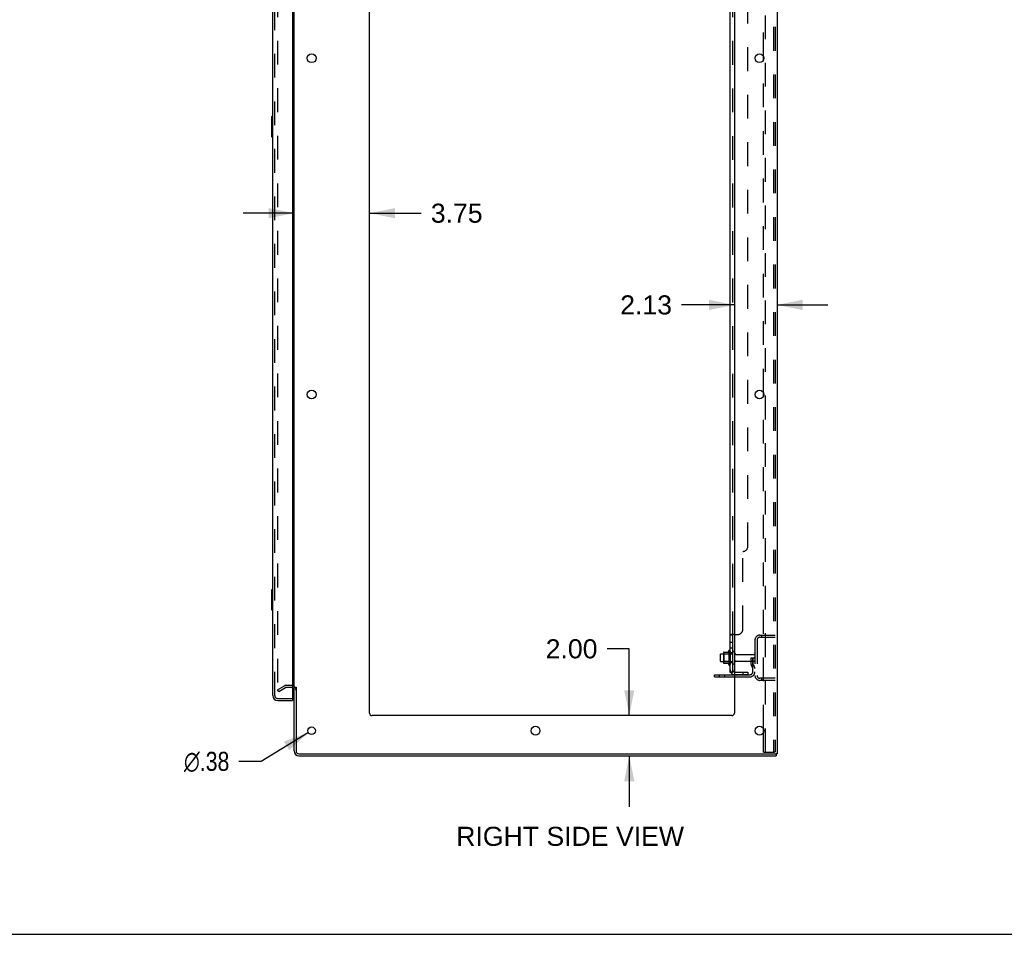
# Model space of a CAD drawing. Header units: inches. Extents: x 0 to 215, y 0 to 139.
# Tile 56 of 111: x 109 to 158, y 0 to 45. Entities that reach past the tile are written whole.
import ezdxf

# ---------------------------------------------------------------- set-up
doc = ezdxf.new("R2010")
doc.units = ezdxf.units.IN
doc.header["$LTSCALE"] = 11.804375
doc.header["$MEASUREMENT"] = 0
doc.linetypes.add('HIDDEN', pattern=[0.2, 0.1, -0.1])
doc.layers.get('0').update_dxf_attribs({"linetype": 'CONTINUOUS'})
for name, color, linetype in [('DEFAULT_2', 8, 'HIDDEN'), ('DIMENSIONS', 7, 'CONTINUOUS'), ('DOOR_ASSEMBLY', 7, 'CONTINUOUS'), ('SUBPANEL', 7, 'CONTINUOUS')]:
    doc.layers.add(name, color=color, linetype=linetype)
doc.styles.get("Standard").update_dxf_attribs({"font": 'arial.ttf'})
doc.styles.add('TEXTSTYLE_1', font='gdt', dxfattribs={"width": 0.8})
doc.dimstyles.new('DIMSTYLE_1', dxfattribs={"dimtxt": 0.946875, "dimasz": 1.2625, "dimexe": 0.09, "dimexo": 0.07, "dimgap": 0.0375, "dimtad": 0, "dimtih": 1, "dimtoh": 1, "dimzin": 4, "dimdsep": 46, "dimtxsty": 'Standard', "dimblk": '_FILLED', "dimblk1": '_FILLED', "dimblk2": '_FILLED', "dimcen": 0.09, "dimadec": 3, "dimazin": 1, "dimtfac": 1, "dimtdec": 3, "dimtofl": 0, "dimtmove": 0, "dimatfit": 3, "dimldrblk": '_FILLED', "dimfxl": 0, "dimtolj": 1, "dimtzin": 4, "dimarcsym": 0})
doc.dimstyles.new('DIMSTYLE_2', dxfattribs={"dimtxt": 0.946875, "dimasz": 1.2625, "dimexe": 0.09, "dimexo": 0.07, "dimgap": 0.09, "dimtad": 0, "dimtih": 1, "dimtoh": 1, "dimzin": 4, "dimdsep": 46, "dimtxsty": 'Standard', "dimblk": '_FILLED', "dimblk1": '_FILLED', "dimblk2": '_FILLED', "dimcen": 0.09, "dimadec": 3, "dimazin": 1, "dimtfac": 1, "dimtdec": 3, "dimtofl": 0, "dimtmove": 0, "dimatfit": 1, "dimldrblk": '_FILLED', "dimfxl": 0, "dimtolj": 1, "dimtzin": 4, "dimarcsym": 0})

# ---------------------------------------------------------------- blocks, each defined once
blk = doc.blocks.new('_FILLED')
at = {"color": 0, "linetype": 'ByBlock'}
blk.add_solid([(0, 0), (-1, 0.2), (-1, -0.2)], dxfattribs=at)
blk = doc.blocks.new('*D14')
at = {"layer": 'DIMENSIONS', "color": 2, "linetype": 'Continuous'}
for p, q in [((122.98, 35.817), (120.455, 35.817)), ((126.73, 35.817), (129.303, 35.817))]:
    blk.add_line(p, q, dxfattribs=at)
at = {"layer": 'DIMENSIONS', "color": 2, "linetype": 'Continuous', "xscale": 1.2625, "yscale": 1.2625, "zscale": 1.2625}
blk.add_blockref('_FILLED', (122.98, 35.817), dxfattribs=at)
at = {"layer": 'DIMENSIONS', "color": 2, "linetype": 'Continuous', "xscale": 1.2625, "yscale": 1.2625, "zscale": 1.2625, "rotation": 180}
blk.add_blockref('_FILLED', (126.73, 35.817), dxfattribs=at)
at = {"layer": 'DIMENSIONS', "color": 2, "linetype": 'Continuous', "insert": (129.776, 36.29), "char_height": 0.9469, "width": 2.57311, "attachment_point": 1, "line_spacing_factor": 0.9}
blk.add_mtext('3.75', dxfattribs=at)
blk = doc.blocks.new('*D15')
at = {"layer": 'DIMENSIONS', "color": 2, "linetype": 'Continuous'}
for p, q in [((144.855, 31.261), (142.23, 31.261)), ((146.98, 31.261), (149.505, 31.261))]:
    blk.add_line(p, q, dxfattribs=at)
at = {"layer": 'DIMENSIONS', "color": 2, "linetype": 'Continuous', "xscale": 1.2625, "yscale": 1.2625, "zscale": 1.2625}
blk.add_blockref('_FILLED', (144.855, 31.261), dxfattribs=at)
at = {"layer": 'DIMENSIONS', "color": 2, "linetype": 'Continuous', "xscale": 1.2625, "yscale": 1.2625, "zscale": 1.2625, "rotation": 180}
blk.add_blockref('_FILLED', (146.98, 31.261), dxfattribs=at)
at = {"layer": 'DIMENSIONS', "color": 2, "linetype": 'Continuous', "insert": (141.757, 31.734), "char_height": 0.9469, "width": 2.57311, "attachment_point": 3, "line_spacing_factor": 0.9}
blk.add_mtext('2.13', dxfattribs=at)
blk = doc.blocks.new('*D16')
at = {"layer": 'DIMENSIONS', "color": 2, "linetype": 'Continuous'}
for p, q in [((139.635, 14.18), (138.531, 14.18)), ((139.635, 10.862), (139.635, 14.18)), ((139.635, 8.862), (139.635, 6.337))]:
    blk.add_line(p, q, dxfattribs=at)
at = {"layer": 'DIMENSIONS', "color": 2, "linetype": 'Continuous', "xscale": 1.2625, "yscale": 1.2625, "zscale": 1.2625}
for p, rotation in [((139.635, 10.862), 270), ((139.635, 8.862), 90)]:
    blk.add_blockref('_FILLED', p, dxfattribs=dict(at, rotation=rotation))
at = {"layer": 'DIMENSIONS', "color": 2, "linetype": 'Continuous', "insert": (138.057, 14.653), "char_height": 0.9469, "width": 2.57311, "attachment_point": 3, "line_spacing_factor": 0.9}
blk.add_mtext('2.00', dxfattribs=at)
blk = doc.blocks.new('*D18')
at = {"layer": 'DIMENSIONS', "color": 2, "linetype": 'Continuous'}
for p, q in [((123.694, 10.015), (121.347, 8.591)), ((121.347, 8.591), (120.242, 8.591))]:
    blk.add_line(p, q, dxfattribs=at)
at = {"layer": 'DIMENSIONS', "color": 2, "linetype": 'Continuous', "xscale": 1.2625, "yscale": 1.2625, "zscale": 1.2625, "rotation": 31.2392584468}
blk.add_blockref('_FILLED', (123.694, 10.015), dxfattribs=at)
at = {"layer": 'DIMENSIONS', "color": 2, "linetype": 'Continuous', "insert": (119.769, 9.064), "char_height": 0.94688, "width": 3.09993, "attachment_point": 3, "line_spacing_factor": 0.9, "style": 'TEXTSTYLE_1'}
blk.add_mtext('{\\fgdt;n}\\fArial;.38', dxfattribs=at)

msp = doc.modelspace()

# ---------------------------------------------------------------- linework, layer by layer
at = {"color": 3, "linetype": 'Continuous'}
for p, q in [((146.98, 94.758), (146.98, 8.966)), ((122.98, 12.31), (122.98, 91.414)), ((126.73, 10.987), (126.73, 91.362)), ((144.855, 91.362), (144.855, 10.987)), ((146.3, 43.414), (146.3, 43.609)), ((146.3, 26.714), (146.3, 26.909)), ((143.876, 12.893), (144.855, 12.893)), ((122.98, 9.108), (122.98, 12.258)), ((123.084, 12.269), (123.084, 9.108)), ((144.73, 10.862), (126.855, 10.862)), ((146.3, 10.014), (146.3, 10.209)), ((123.226, 8.966), (146.889, 8.966)), ((123.226, 8.862), (146.928, 8.862)), ((146.98, 8.966), (146.923, 8.966))]:
    msp.add_line(p, q, dxfattribs=at)
at = {"color": 7, "linetype": 'Continuous'}
for p, q in [((144.151, 13.894), (144.151, 13.579)), ((144.181, 13.924), (144.315, 13.924)), ((144.315, 13.992), (144.315, 13.481)), ((144.325, 14.014), (144.553, 14.014)), ((144.581, 14.093), (144.581, 13.381)), ((144.181, 13.549), (144.315, 13.549)), ((144.325, 13.459), (144.553, 13.459)), ((143.876, 12.789), (143.876, 12.893)), ((143.876, 12.789), (144.855, 12.789)), ((123.084, 12.258), (122.98, 12.258)), ((146.889, 8.966), (146.923, 8.966)), ((146.928, 8.966), (146.928, 8.862)), ((0, 0), (214.625, 0))]:
    msp.add_line(p, q, dxfattribs=at)
at = {"color": 3, "linetype": 'Continuous'}
for centre, radius in [((123.855, 43.512), 0.219), ((146.105, 43.512), 0.219), ((123.855, 26.812), 0.219), ((146.105, 26.812), 0.219), ((123.855, 10.112), 0.188), ((134.98, 10.112), 0.219), ((146.105, 10.112), 0.219)]:
    msp.add_circle(centre, radius, dxfattribs=at)
at = {"color": 7, "linetype": 'Continuous'}
for centre, radius, start, end in [((144.181, 13.894), 0.03, 90, 180), ((144.325, 14.004), 0.01, 90, 174.8062), ((144.456, 13.992), 0.141, 174.7919, 180), ((144.534, 14.024), 0.01, 270, 336.0321), ((145.181, 13.737), 0.698, 149.3369, 156.0321), ((144.612, 14.071), 0.0384, 0, 145.5503), ((144.831, 13.994), 0.055, 64.0906, 180), ((144.181, 13.579), 0.03, 180, 270), ((144.456, 13.481), 0.141, 180, 185.2081), ((144.325, 13.469), 0.01, 185.1938, 270), ((144.534, 13.449), 0.01, 23.9679, 90), ((145.181, 13.737), 0.698, 203.9679, 210.6631), ((144.612, 13.403), 0.0384, 214.4497, 360), ((144.831, 13.479), 0.055, 180, 295.9094)]:
    msp.add_arc(centre, radius, start, end, dxfattribs=at)
at = {"color": 3, "linetype": 'Continuous'}
for centre, radius, start, end in [((122.837, 12.115), 0.142, 0, 63.5297), ((126.855, 10.987), 0.125, 180, 270), ((144.73, 10.987), 0.125, 270, 360), ((123.226, 9.108), 0.246, 180, 270), ((123.226, 9.108), 0.142, 180, 270)]:
    msp.add_arc(centre, radius, start, end, dxfattribs=at)
at = {"layer": 'DEFAULT_2', "color": 8, "linetype": 'HIDDEN'}
for p, q in [((146.404, 9.049), (146.404, 94.674)), ((146.802, 94.644), (146.802, 9.079)), ((146.876, 94.644), (146.876, 9.079)), ((122.167, 91.596), (122.167, 12.127)), ((146.3, 43.609), (146.3, 60.114)), ((146.3, 26.909), (146.3, 43.414)), ((146.3, 10.209), (146.3, 26.714)), ((146.122, 14.862), (146.876, 14.862)), ((146.122, 14.758), (146.876, 14.758)), ((146.203, 14.862), (146.203, 14.758)), ((145.876, 14.615), (145.876, 12.858)), ((145.98, 14.615), (145.98, 12.858)), ((144.335, 13.92), (144.315, 13.94)), ((144.315, 13.924), (144.776, 13.924)), ((144.631, 13.92), (144.335, 13.92)), ((144.335, 13.92), (144.335, 13.553)), ((144.631, 13.92), (144.651, 13.94)), ((144.631, 13.92), (144.631, 13.553)), ((144.651, 14.071), (144.651, 13.403)), ((144.776, 13.479), (144.776, 13.994)), ((144.886, 13.479), (144.886, 13.994)), ((144.948, 13.902), (145.846, 13.902)), ((145.682, 13.737), (145.772, 13.737)), ((145.682, 13.396), (145.682, 13.737)), ((145.772, 13.737), (145.876, 13.737)), ((145.772, 13.036), (145.772, 13.737)), ((145.786, 13.396), (145.786, 13.737)), ((145.876, 13.737), (145.836, 13.737)), ((144.335, 13.553), (144.315, 13.533)), ((144.315, 13.549), (144.776, 13.549)), ((144.631, 13.553), (144.335, 13.553)), ((144.631, 13.553), (144.651, 13.533)), ((144.948, 13.572), (145.846, 13.572)), ((145.786, 13.562), (145.682, 13.562)), ((145.703, 13.33), (145.752, 13.262)), ((145.787, 13.39), (145.836, 13.322)), ((144.123, 12.789), (144.123, 12.893)), ((144.379, 12.789), (144.379, 12.893)), ((144.855, 12.893), (145.629, 12.893)), ((144.855, 12.789), (145.629, 12.789)), ((122.167, 12.147), (122.507, 12.343)), ((122.219, 12.057), (122.559, 12.253)), ((122.837, 12.362), (122.575, 12.362)), ((122.837, 12.258), (122.575, 12.258)), ((146.876, 12.716), (146.122, 12.716)), ((146.876, 12.612), (146.122, 12.612)), ((146.203, 12.716), (146.203, 12.612)), ((122.219, 12.057), (122.167, 12.147)), ((146.3, 9.049), (146.3, 10.014)), ((146.3, 9.049), (146.781, 9.049)), ((146.781, 9.049), (146.854, 9.049))]:
    msp.add_line(p, q, dxfattribs=at)
for points in [[(122.167, 12.127), (122.167, 12.125), (122.167, 12.123), (122.168, 12.121)], [(122.184, 12.107), (122.183, 12.107), (122.181, 12.108), (122.179, 12.108), (122.177, 12.109), (122.175, 12.11), (122.174, 12.112), (122.172, 12.113), (122.171, 12.115), (122.17, 12.117), (122.169, 12.119), (122.168, 12.121)], [(122.192, 12.109), (122.19, 12.109), (122.188, 12.108), (122.186, 12.107), (122.185, 12.107), (122.184, 12.107)], [(146.802, 9.079), (146.801, 9.071), (146.799, 9.064), (146.796, 9.058), (146.791, 9.053), (146.786, 9.05), (146.781, 9.049)], [(146.876, 9.079), (146.875, 9.071), (146.873, 9.064), (146.869, 9.058), (146.865, 9.053), (146.86, 9.05), (146.854, 9.049)]]:
    msp.add_lwpolyline(points, dxfattribs=at)
for centre, radius, start, end in [((146.122, 14.615), 0.246, 90, 180), ((146.122, 14.615), 0.142, 90, 180), ((144.831, 13.994), 0.055, 360, 64.0906), ((144.948, 13.964), 0.0625, 180, 270), ((145.846, 13.872), 0.03, 360, 90), ((144.831, 13.479), 0.055, 295.9094, 0), ((144.948, 13.509), 0.0625, 90, 180), ((145.796, 13.396), 0.114, 180, 215.7539), ((145.668, 13.201), 0.104, 0, 35.7539), ((145.796, 13.396), 0.01, 180, 215.7539), ((145.668, 13.201), 0.208, 0, 35.7539), ((145.846, 13.602), 0.03, 270, 0), ((145.629, 13.036), 0.246, 270, 360), ((145.629, 13.036), 0.142, 270, 360), ((146.122, 12.858), 0.246, 180, 270), ((146.122, 12.858), 0.142, 180, 270), ((122.575, 12.225), 0.137, 90, 120), ((122.575, 12.225), 0.033, 90, 120), ((122.837, 12.115), 0.246, 0, 90), ((122.837, 12.115), 0.142, 63.5297, 90)]:
    msp.add_arc(centre, radius, start, end, dxfattribs=at)
at = {"layer": 'DOOR_ASSEMBLY', "color": 3, "linetype": 'Continuous'}
for p, q in [((122.901, 91.988), (122.901, 11.736)), ((121.922, 11.858), (121.922, 91.865)), ((122.168, 11.612), (122.901, 11.612))]:
    msp.add_line(p, q, dxfattribs=at)
at = {"layer": 'DOOR_ASSEMBLY', "color": 8, "linetype": 'HIDDEN'}
for p, q in [((122.026, 11.858), (122.026, 91.865)), ((122.168, 11.716), (122.881, 11.716))]:
    msp.add_line(p, q, dxfattribs=at)
at = {"layer": 'DOOR_ASSEMBLY', "color": 7, "linetype": 'Continuous'}
for p, q in [((121.922, 40.612), (121.877, 40.612)), ((121.862, 40.597), (121.862, 39.627)), ((121.908, 40.512), (121.908, 39.712)), ((121.877, 39.612), (121.922, 39.612)), ((121.862, 17.097), (121.862, 16.127)), ((121.922, 17.112), (121.877, 17.112)), ((121.908, 17.012), (121.908, 16.212)), ((121.877, 16.112), (121.922, 16.112)), ((122.881, 11.716), (122.901, 11.716)), ((122.901, 11.716), (122.901, 11.612))]:
    msp.add_line(p, q, dxfattribs=at)
for points in [[(121.907, 40.548), (121.907, 40.542), (121.907, 40.536), (121.908, 40.53), (121.908, 40.524), (121.908, 40.518), (121.908, 40.512)], [(121.908, 39.712), (121.908, 39.705), (121.908, 39.699), (121.908, 39.693), (121.907, 39.687), (121.907, 39.681), (121.907, 39.676)], [(121.907, 17.048), (121.907, 17.042), (121.907, 17.036), (121.908, 17.03), (121.908, 17.024), (121.908, 17.018), (121.908, 17.012)], [(121.908, 16.212), (121.908, 16.205), (121.908, 16.199), (121.908, 16.193), (121.907, 16.187), (121.907, 16.181), (121.907, 16.176)]]:
    msp.add_lwpolyline(points, dxfattribs=at)
for centre, radius, start, end in [((121.877, 40.597), 0.015, 90, 180), ((121.907, 40.597), 0.015, 0, 90), ((121.877, 39.627), 0.015, 180, 270), ((121.907, 39.627), 0.015, 270, 360), ((121.877, 17.097), 0.015, 90, 180), ((121.907, 17.097), 0.015, 0, 90), ((121.877, 16.127), 0.015, 180, 270), ((121.907, 16.127), 0.015, 270, 360), ((122.086, 12.002), 0.26, 270, 272.5866)]:
    msp.add_arc(centre, radius, start, end, dxfattribs=at)
at = {"layer": 'DOOR_ASSEMBLY', "color": 3, "linetype": 'Continuous'}
for centre, radius, start, end in [((122.168, 11.858), 0.246, 180, 270), ((122.881, 11.736), 0.02, 270, 360)]:
    msp.add_arc(centre, radius, start, end, dxfattribs=at)
at = {"layer": 'DOOR_ASSEMBLY', "color": 8, "linetype": 'HIDDEN'}
msp.add_arc((122.168, 11.858), 0.142, 180, 270, dxfattribs=at)
at = {"layer": 'SUBPANEL', "color": 3, "linetype": 'Continuous'}
for p, q in [((144.651, 13.018), (144.651, 90.706)), ((144.855, 14.893), (144.704, 14.893))]:
    msp.add_line(p, q, dxfattribs=at)
at = {"layer": 'SUBPANEL', "color": 8, "linetype": 'HIDDEN'}
for p, q in [((144.776, 14.858), (144.776, 88.866)), ((145.526, 19.268), (145.526, 84.456)), ((145.276, 15.143), (145.276, 19.018)), ((144.777, 14.862), (144.776, 14.861)), ((144.801, 14.886), (144.801, 14.885)), ((144.855, 14.893), (145.026, 14.893)), ((144.776, 14.496), (144.651, 14.496)), ((144.776, 14.215), (144.651, 14.215)), ((144.776, 13.987), (144.651, 13.987)), ((144.776, 13.487), (144.651, 13.487)), ((144.751, 13.018), (144.801, 13.059)), ((144.888, 13.018), (145.526, 13.018)), ((145.526, 12.893), (144.888, 12.893)), ((145.276, 13.018), (145.276, 12.893)), ((145.526, 13.018), (145.526, 12.893))]:
    msp.add_line(p, q, dxfattribs=at)
at = {"layer": 'SUBPANEL', "color": 7, "linetype": 'Continuous'}
for p, q in [((144.776, 14.858), (144.651, 14.858)), ((144.776, 13.018), (144.776, 14.858)), ((144.776, 13.018), (144.651, 13.018)), ((144.704, 12.979), (144.751, 13.018))]:
    msp.add_line(p, q, dxfattribs=at)
at = {"layer": 'SUBPANEL', "color": 3, "linetype": 'Continuous'}
for points in [[(144.677, 14.879), (144.673, 14.878), (144.67, 14.876), (144.667, 14.874), (144.664, 14.873), (144.661, 14.871), (144.658, 14.87), (144.656, 14.868), (144.654, 14.866), (144.653, 14.864), (144.652, 14.862), (144.651, 14.861), (144.651, 14.859), (144.651, 14.858)], [(144.704, 14.893), (144.702, 14.891), (144.7, 14.89), (144.697, 14.888), (144.694, 14.887), (144.691, 14.885), (144.687, 14.884), (144.684, 14.882), (144.677, 14.879)], [(144.68, 12.995), (144.673, 12.998), (144.67, 12.999), (144.667, 13.001), (144.664, 13.002), (144.661, 13.004), (144.658, 13.006), (144.656, 13.008), (144.654, 13.009), (144.653, 13.011), (144.652, 13.013), (144.651, 13.015), (144.651, 13.017), (144.651, 13.018)], [(144.704, 12.979), (144.702, 12.982), (144.7, 12.984), (144.697, 12.986), (144.694, 12.988), (144.691, 12.99), (144.687, 12.991), (144.684, 12.993), (144.68, 12.995)]]:
    msp.add_lwpolyline(points, dxfattribs=at)
at = {"layer": 'SUBPANEL', "color": 8, "linetype": 'HIDDEN'}
for points in [[(144.656, 14.868), (144.654, 14.866), (144.653, 14.864), (144.652, 14.862), (144.651, 14.861), (144.651, 14.859)], [(144.664, 14.873), (144.661, 14.871), (144.658, 14.87)], [(144.704, 14.893), (144.702, 14.891), (144.7, 14.89), (144.697, 14.888), (144.694, 14.887)], [(144.776, 14.861), (144.776, 14.859), (144.776, 14.858)], [(144.782, 14.868), (144.781, 14.866), (144.779, 14.865), (144.778, 14.863), (144.777, 14.862)], [(144.795, 14.877), (144.794, 14.876), (144.792, 14.875)], [(144.799, 14.882), (144.798, 14.88), (144.797, 14.879)], [(144.801, 14.893), (144.801, 14.891), (144.802, 14.89), (144.802, 14.888), (144.801, 14.886)], [(144.78, 13.041), (144.78, 13.041), (144.779, 13.041), (144.779, 13.041), (144.779, 13.04), (144.778, 13.04), (144.778, 13.04), (144.777, 13.04), (144.777, 13.039), (144.776, 13.039), (144.776, 13.039), (144.775, 13.038), (144.774, 13.038), (144.774, 13.038), (144.773, 13.037), (144.772, 13.037), (144.772, 13.037), (144.771, 13.036), (144.77, 13.036), (144.77, 13.035), (144.769, 13.035), (144.768, 13.035), (144.767, 13.034), (144.767, 13.034), (144.766, 13.034), (144.765, 13.033), (144.764, 13.033), (144.764, 13.033), (144.763, 13.032), (144.762, 13.032), (144.761, 13.031), (144.76, 13.031), (144.759, 13.031), (144.758, 13.03), (144.758, 13.03), (144.757, 13.03), (144.756, 13.029), (144.755, 13.029), (144.754, 13.028), (144.753, 13.028), (144.752, 13.028), (144.751, 13.027), (144.75, 13.027), (144.749, 13.026), (144.748, 13.026), (144.747, 13.026), (144.745, 13.025), (144.744, 13.025), (144.743, 13.025), (144.742, 13.024), (144.741, 13.024), (144.74, 13.023), (144.739, 13.023), (144.738, 13.023), (144.737, 13.022), (144.735, 13.022), (144.734, 13.022), (144.733, 13.022), (144.732, 13.021), (144.731, 13.021), (144.73, 13.021), (144.729, 13.02), (144.728, 13.02), (144.727, 13.02), (144.726, 13.02), (144.725, 13.02), (144.724, 13.019), (144.723, 13.019), (144.722, 13.019), (144.721, 13.019), (144.72, 13.019), (144.719, 13.018), (144.719, 13.018), (144.718, 13.018), (144.717, 13.018), (144.717, 13.018), (144.716, 13.018), (144.716, 13.018)], [(144.716, 13.018), (144.716, 13.018), (144.716, 13.018), (144.716, 13.018), (144.716, 13.018), (144.716, 13.018), (144.716, 13.018), (144.717, 13.018), (144.717, 13.018), (144.718, 13.018), (144.719, 13.018)], [(144.776, 13.038), (144.776, 13.039), (144.777, 13.039), (144.777, 13.039), (144.778, 13.04), (144.778, 13.04), (144.779, 13.04), (144.779, 13.041), (144.779, 13.041), (144.779, 13.041), (144.78, 13.041), (144.78, 13.041)], [(144.776, 13.022), (144.776, 13.02), (144.776, 13.018)]]:
    msp.add_lwpolyline(points, dxfattribs=at)
at = {"layer": 'SUBPANEL', "color": 7, "linetype": 'Continuous'}
for points in [[(144.79, 14.873), (144.786, 14.871), (144.784, 14.869), (144.782, 14.868), (144.781, 14.866), (144.779, 14.865), (144.778, 14.863), (144.777, 14.862), (144.776, 14.861), (144.776, 14.859), (144.776, 14.858)], [(144.801, 14.893), (144.801, 14.891), (144.802, 14.89), (144.802, 14.888), (144.801, 14.886), (144.801, 14.885), (144.8, 14.883), (144.799, 14.882), (144.798, 14.88), (144.797, 14.879), (144.795, 14.877), (144.794, 14.876), (144.792, 14.875), (144.79, 14.873)], [(144.781, 13.03), (144.779, 13.028), (144.778, 13.026), (144.777, 13.024), (144.776, 13.022)], [(144.794, 13.045), (144.79, 13.042), (144.788, 13.04), (144.786, 13.037), (144.784, 13.035), (144.782, 13.033), (144.781, 13.03)], [(144.801, 13.059), (144.801, 13.058), (144.802, 13.057), (144.802, 13.057), (144.801, 13.056), (144.801, 13.055), (144.8, 13.053), (144.799, 13.052), (144.798, 13.051), (144.797, 13.049), (144.795, 13.047), (144.794, 13.045)]]:
    msp.add_lwpolyline(points, dxfattribs=at)
at = {"layer": 'SUBPANEL', "color": 8, "linetype": 'HIDDEN'}
for centre, radius, start, end in [((145.276, 19.268), 0.25, 270, 360), ((145.026, 15.143), 0.25, 270, 360), ((144.888, 13.13), 0.237, 180, 219.4342), ((144.888, 13.13), 0.112, 252.8585, 270), ((144.888, 13.13), 0.237, 261.9946, 270)]:
    msp.add_arc(centre, radius, start, end, dxfattribs=at)
at = {"layer": 'SUBPANEL', "color": 3, "linetype": 'Continuous'}
msp.add_arc((144.888, 13.13), 0.237, 219.4342, 261.9946, dxfattribs=at)
at = {"layer": 'SUBPANEL', "color": 7, "linetype": 'Continuous'}
msp.add_arc((144.888, 13.13), 0.112, 180, 252.8585, dxfattribs=at)

# ---------------------------------------------------------------- texts
at = {"layer": 'DIMENSIONS', "color": 2, "linetype": 'Continuous', "insert": (136.696, 5.34), "char_height": 0.94688, "width": 11.2921, "attachment_point": 2, "line_spacing_factor": 0.9}
msp.add_mtext('RIGHT SIDE VIEW', dxfattribs=at)

# ---------------------------------------------------------------- dimensions: what is measured, and where the dimension line sits
at = {"layer": 'DIMENSIONS', "color": 2, "linetype": 'Continuous'}
for base, p1, p2, picture, middle in [((126.73, 35.817), (122.98, 12.31), (126.73, 10.987), '*D14', (131.065, 35.812)), ((146.979518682, 31.261022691), (144.854518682, 10.986779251), (146.979518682, 8.965779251), '*D15', (140.458504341, 31.255743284))]:
    dim = msp.add_linear_dim(base=base, p1=p1, p2=p2, dimstyle='DIMSTYLE_1', dxfattribs=at)
    dim.commit()
    dim.dimension.update_dxf_attribs({"geometry": picture, "text_midpoint": middle, "dimtype": 160})
dim = msp.add_linear_dim(base=(139.635, 8.862), p1=(126.855, 10.862), p2=(123.226, 8.862), angle=270, dimstyle='DIMSTYLE_1', dxfattribs=at)
dim.commit()
dim.dimension.update_dxf_attribs({"geometry": '*D16', "text_midpoint": (136.759, 14.174), "dimtype": 160})
dim = msp.add_diameter_dim_2p(p1=(123.6942, 10.0145), p2=(124.0148, 10.209), text='%%c<>', dimstyle='DIMSTYLE_2', override={"dimpost": '<>'}, dxfattribs=at)
dim.commit()
dim.dimension.update_dxf_attribs({"geometry": '*D18', "text_midpoint": (118.2188, 8.5907), "dimtype": 163})

doc.saveas('drawing.dxf')
